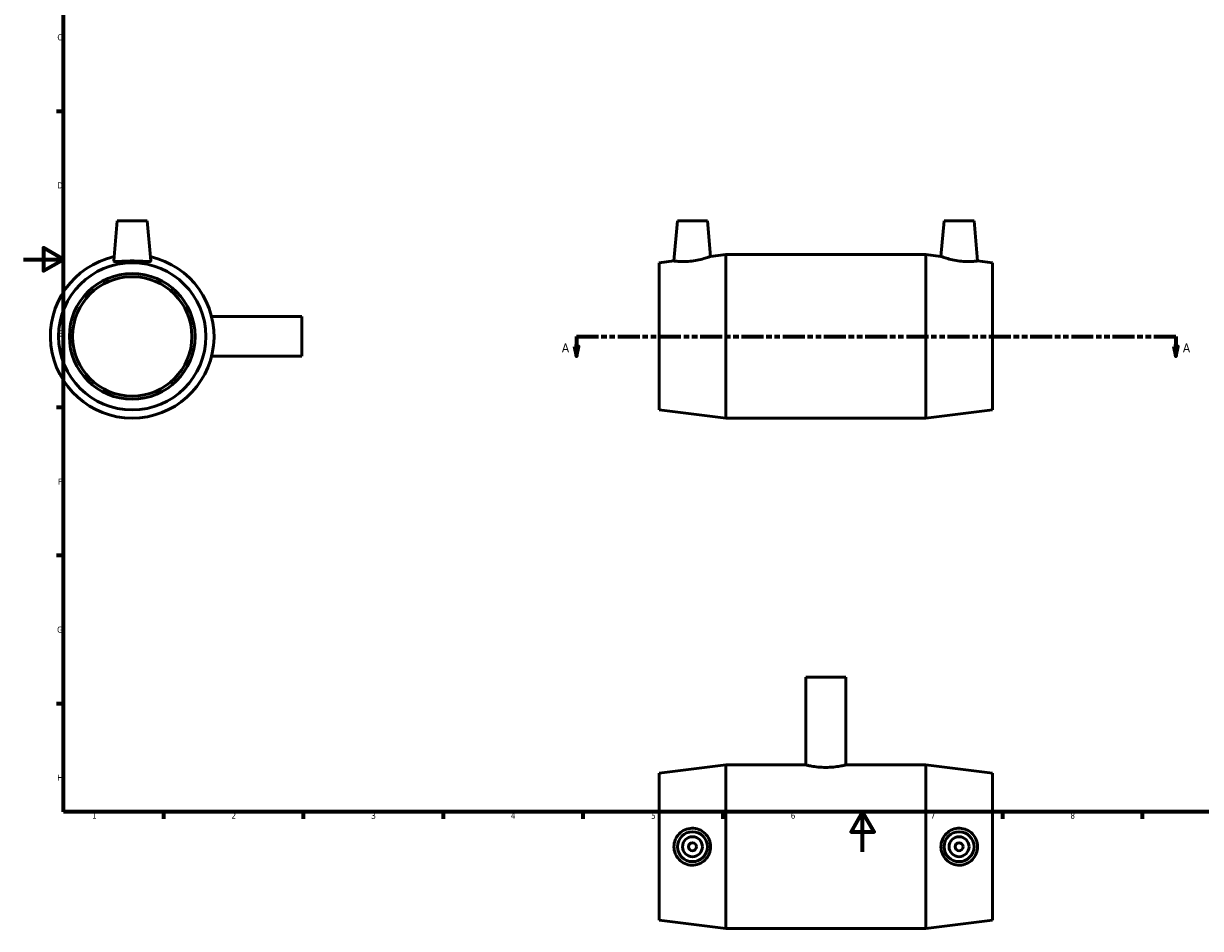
# Model space of a CAD drawing. Header units: millimetres. Extents: x 0 to 900, y -38 to 869.
# Tile 1 of 4: x 0 to 590, y -38 to 415. Entities that reach past the tile are written whole.
import ezdxf

# ---------------------------------------------------------------- set-up
doc = ezdxf.new("R2010")
doc.units = ezdxf.units.MM
doc.linetypes.add('DOUBLE_DASH_CHAIN', pattern=[1.2403, 0.6614, -0.0827, 0.1654, -0.0827, 0.1654, -0.0827])
for name, color, linetype, lineweight in [('Border (ANSI)', 7, 'Continuous', 70), ('Section Line (ANSI)', 7, 'DOUBLE_DASH_CHAIN', 70), ('Visible (ANSI)', 7, 'Continuous', 50)]:
    doc.layers.add(name, color=color, linetype=linetype, lineweight=lineweight)
doc.styles.add('Label Text (ANSI)', font='tahoma.ttf')
doc.styles.add('Note Text (ANSI)', font='tahoma.ttf')

# ---------------------------------------------------------------- blocks, each defined once
blk = doc.blocks.new('Borders Default Border')
at = {"layer": 'Border (ANSI)'}
for p, q in [((20, 371.25), (16.55, 371.25)), ((20, 222.75), (16.55, 222.75)), ((20, 148.5), (16.55, 148.5)), ((20, 74.25), (16.55, 74.25)), ((70.08, 20), (70.08, 16.55)), ((140.17, 20), (140.17, 16.55)), ((210.25, 20), (210.25, 16.55)), ((280.33, 20), (280.33, 16.55)), ((350.42, 20), (350.42, 16.55)), ((490.58, 20), (490.58, 16.55)), ((560.67, 20), (560.67, 16.55))]:
    blk.add_line(p, q, dxfattribs=at)
at = {"layer": 'Border (ANSI)', "flags": 128}
for points in [[(20, 20), (20, 574), (821, 574), (821, 20), (20, 20)], [(0, 297), (20, 297), (10, 302.77), (10, 291.23), (20, 297)], [(420.5, 0), (420.5, 20), (414.73, 10), (426.27, 10), (420.5, 20)]]:
    blk.add_lwpolyline(points, dxfattribs=at)
at = {"layer": 'Border (ANSI)', "char_height": 3.05, "attachment_point": 7, "style": 'Note Text (ANSI)'}
for s, insert in [('C', (16.95, 406.8)), ('D', (16.96, 332.6)), ('E', (17.21, 258.35)), ('F', (17.29, 184.1)), ('G', (16.81, 109.79)), ('H', (16.97, 35.6)), ('1', (34.35, 16.55)), ('2', (104.2, 16.55)), ('3', (174.26, 16.49)), ('4', (244.23, 16.55)), ('5', (314.48, 16.49)), ('6', (384.49, 16.49)), ('7', (454.6, 16.55)), ('8', (524.63, 16.48))]:
    blk.add_mtext(s, dxfattribs=dict(at, insert=insert))
blk = doc.blocks.new('2dTransSection0')
at = {"layer": 'Section Line (ANSI)', "linetype": 'DOUBLE_DASH_CHAIN', "ltscale": 16.661339}
blk.add_line((277.12, 258.43), (577.5, 258.43), dxfattribs=at)
at = {"layer": 'Section Line (ANSI)', "linetype": 'Continuous'}
for p, q in [((277.12, 258.43), (288.18, 258.43)), ((277.12, 258.43), (277.12, 253.43)), ((566.43, 258.43), (577.5, 258.43)), ((577.5, 258.43), (577.5, 253.43)), ((276.12, 253.43), (277.12, 248.43)), ((278.12, 253.43), (276.12, 253.43)), ((277.12, 253.43), (277.12, 248.43)), ((277.12, 248.43), (278.12, 253.43)), ((576.5, 253.43), (577.5, 248.43)), ((578.5, 253.43), (576.5, 253.43)), ((577.5, 253.43), (577.5, 248.43)), ((577.5, 248.43), (578.5, 253.43))]:
    blk.add_line(p, q, dxfattribs=at)
at = {"layer": 'Section Line (ANSI)', "linetype": 'Continuous', "flags": 128}
for points in [[(276.12, 253.43), (277.12, 248.43), (278.12, 253.43), (276.12, 253.43)], [(576.5, 253.43), (577.5, 248.43), (578.5, 253.43), (576.5, 253.43)]]:
    blk.add_lwpolyline(points, dxfattribs=at)
at = {"layer": 'Section Line (ANSI)'}
for points in [[(276.12, 253.43), (277.12, 248.43), (278.12, 253.43), (276.12, 253.43)], [(576.5, 253.43), (577.5, 248.43), (578.5, 253.43), (576.5, 253.43)]]:
    blk.add_solid(points, dxfattribs=at)
at = {"layer": 'Section Line (ANSI)', "char_height": 4.57, "attachment_point": 7, "style": 'Label Text (ANSI)'}
for insert in [(269.76, 250.36), (580.97, 250.36)]:
    blk.add_mtext('A', dxfattribs=dict(at, insert=insert))

msp = doc.modelspace()

# ---------------------------------------------------------------- linework, layer by layer
at = {"layer": 'Visible (ANSI)'}
for p, q in [((46.959, 316.427), (45.194, 296.26)), ((61.959, 316.427), (46.959, 316.427)), ((61.959, 316.427), (63.723, 296.26)), ((327.731, 316.427), (325.965, 296.24)), ((327.731, 316.427), (342.731, 316.427)), ((342.731, 316.427), (344.3, 298.491)), ((461.331, 316.427), (459.762, 298.491)), ((476.331, 316.427), (461.331, 316.427)), ((476.331, 316.427), (478.097, 296.24)), ((318.531, 295.327), (325.965, 296.24)), ((318.531, 221.527), (318.531, 295.327)), ((344.3, 298.491), (351.931, 299.427)), ((351.931, 217.427), (351.931, 299.427)), ((351.931, 299.427), (452.131, 299.427)), ((452.131, 217.427), (452.131, 299.427)), ((459.762, 298.491), (452.131, 299.427)), ((485.531, 295.327), (478.097, 296.24)), ((485.531, 221.527), (485.531, 295.327)), ((139.459, 268.427), (94.22, 268.427)), ((139.459, 248.427), (139.459, 268.427)), ((139.459, 248.427), (94.22, 248.427)), ((318.531, 221.527), (351.931, 217.427)), ((485.531, 221.527), (452.131, 217.427)), ((351.931, 217.427), (452.131, 217.427)), ((412.031, 87.529), (392.031, 87.529)), ((392.031, 87.529), (392.031, 43.529)), ((412.031, 87.529), (412.031, 43.529)), ((318.531, 39.429), (351.931, 43.529)), ((351.931, -38.471), (351.931, 43.529)), ((351.931, 43.529), (392.031, 43.529)), ((412.031, 43.529), (452.131, 43.529)), ((452.131, -38.471), (452.131, 43.529)), ((485.531, 39.429), (452.131, 43.529)), ((318.531, -34.371), (318.531, 39.429)), ((485.531, -34.371), (485.531, 39.429)), ((318.531, -34.371), (351.931, -38.471)), ((485.531, -34.371), (452.131, -38.471)), ((351.931, -38.471), (452.131, -38.471))]:
    msp.add_line(p, q, dxfattribs=at)
for centre, radius in [((54.459, 258.427), 36.9), ((54.459, 258.427), 31.5), ((54.459, 258.427), 29.925), ((335.231, 2.529), 7.5), ((335.231, 2.529), 5), ((468.831, 2.529), 7.5), ((468.831, 2.529), 5), ((335.231, 2.529), 2), ((468.831, 2.529), 2)]:
    msp.add_circle(centre, radius, dxfattribs=at)
msp.add_arc((54.459, 258.427), 41, 102.789705, 77.210295, dxfattribs=at)
msp.add_open_spline([(45.197, 296.214), (45.194, 296.228), (45.193, 296.244), (45.194, 296.26)], degree=3, dxfattribs=at)
for points, knots in [([(63.723, 296.26), (63.724, 296.244), (63.723, 296.228), (63.687, 296.08), (63.429, 295.994), (62.452, 295.938), (61.734, 295.965), (60.097, 296.05), (59.065, 296.114), (56.816, 296.21), (55.599, 296.24), (53.319, 296.24), (52.101, 296.21), (49.852, 296.114), (48.821, 296.05), (47.183, 295.965), (46.465, 295.938), (45.488, 295.994), (45.23, 296.08), (45.197, 296.214)], [2.8342378, 2.8342378, 2.8342378, 2.8342378, 2.8710346, 2.8710346, 3.2109988, 3.2109988, 3.5509629, 3.5509629, 3.8929749, 3.8929749, 4.2349868, 4.2349868, 4.5769988, 4.5769988, 4.9190107, 4.9190107, 5.2589749, 5.2589749, 5.598939, 5.598939, 5.598939, 5.598939]), ([(334.864, 296.214), (333.739, 296.08), (332.54, 295.994), (330.343, 295.938), (329.344, 295.965), (327.769, 296.05), (327.088, 296.114), (326.186, 296.21), (325.965, 296.24), (325.965, 296.24)], [0, 0, 0, 0, 0.3399642, 0.3399642, 0.6799283, 0.6799283, 1.0219403, 1.0219403, 1.3639522, 1.3639522, 1.3639522, 1.3639522]), ([(344.3, 298.491), (344.3, 298.491), (344.062, 298.404), (343.107, 298.079), (342.39, 297.844), (340.731, 297.359), (339.669, 297.076), (337.336, 296.573), (336.064, 296.357), (334.864, 296.214)], [4.1634217, 4.1634217, 4.1634217, 4.1634217, 4.5184687, 4.5184687, 4.8735157, 4.8735157, 5.2362274, 5.2362274, 5.598939, 5.598939, 5.598939, 5.598939]), ([(469.199, 296.214), (467.998, 296.357), (466.726, 296.573), (464.393, 297.076), (463.332, 297.359), (461.672, 297.844), (460.956, 298.079), (460, 298.404), (459.762, 298.491), (459.762, 298.491)], [0, 0, 0, 0, 0.3627117, 0.3627117, 0.7254233, 0.7254233, 1.0804703, 1.0804703, 1.4355173, 1.4355173, 1.4355173, 1.4355173]), ([(478.097, 296.24), (478.097, 296.24), (477.877, 296.21), (476.974, 296.114), (476.293, 296.05), (474.719, 295.965), (473.72, 295.938), (471.522, 295.994), (470.323, 296.08), (469.199, 296.214)], [4.2349868, 4.2349868, 4.2349868, 4.2349868, 4.5769988, 4.5769988, 4.9190107, 4.9190107, 5.2589749, 5.2589749, 5.598939, 5.598939, 5.598939, 5.598939]), ([(412.031, 43.529), (412.031, 43.529), (411.778, 43.465), (410.756, 43.234), (409.987, 43.069), (408.217, 42.759), (407.096, 42.593), (404.634, 42.357), (403.292, 42.291), (400.77, 42.291), (399.428, 42.357), (396.966, 42.593), (395.845, 42.759), (394.075, 43.069), (393.306, 43.234), (392.284, 43.465), (392.031, 43.529), (392.031, 43.529)], [1.5133426, 1.5133426, 1.5133426, 1.5133426, 1.8916544, 1.8916544, 2.2699661, 2.2699661, 2.6483257, 2.6483257, 3.0266852, 3.0266852, 3.4050448, 3.4050448, 3.7834043, 3.7834043, 4.1617161, 4.1617161, 4.5400278, 4.5400278, 4.5400278, 4.5400278]), ([(334.864, -6.732), (333.739, -6.7), (332.54, -6.442), (330.343, -5.465), (329.344, -4.747), (327.769, -3.109), (327.088, -2.078), (326.186, 0.171), (325.965, 1.389), (325.965, 3.669), (326.186, 4.887), (327.088, 7.135), (327.769, 8.167), (329.344, 9.804), (330.343, 10.523), (332.54, 11.499), (333.739, 11.757), (336.064, 11.825), (337.336, 11.61), (339.669, 10.677), (340.731, 9.959), (342.39, 8.305), (343.107, 7.264), (344.062, 4.968), (344.3, 3.712), (344.3, 1.345), (344.062, 0.089), (343.107, -2.207), (342.39, -3.248), (340.731, -4.902), (339.669, -5.619), (337.336, -6.552), (336.064, -6.767), (334.864, -6.732)], [0, 0, 0, 0, 0.3399642, 0.3399642, 0.6799283, 0.6799283, 1.0219403, 1.0219403, 1.3639522, 1.3639522, 1.7059642, 1.7059642, 2.0479761, 2.0479761, 2.3879403, 2.3879403, 2.7279044, 2.7279044, 3.0906161, 3.0906161, 3.4533277, 3.4533277, 3.8083747, 3.8083747, 4.1634217, 4.1634217, 4.5184687, 4.5184687, 4.8735157, 4.8735157, 5.2362274, 5.2362274, 5.598939, 5.598939, 5.598939, 5.598939]), ([(469.199, -6.732), (467.998, -6.767), (466.726, -6.552), (464.393, -5.619), (463.332, -4.902), (461.672, -3.248), (460.956, -2.207), (460, 0.089), (459.762, 1.345), (459.762, 3.712), (460, 4.968), (460.956, 7.264), (461.672, 8.305), (463.332, 9.959), (464.393, 10.677), (466.726, 11.61), (467.998, 11.825), (470.323, 11.757), (471.522, 11.499), (473.72, 10.523), (474.719, 9.804), (476.293, 8.167), (476.974, 7.135), (477.877, 4.887), (478.097, 3.669), (478.097, 1.389), (477.877, 0.171), (476.974, -2.078), (476.293, -3.109), (474.719, -4.747), (473.72, -5.465), (471.522, -6.442), (470.323, -6.7), (469.199, -6.732)], [0, 0, 0, 0, 0.3627117, 0.3627117, 0.7254233, 0.7254233, 1.0804703, 1.0804703, 1.4355173, 1.4355173, 1.7905643, 1.7905643, 2.1456113, 2.1456113, 2.5083229, 2.5083229, 2.8710346, 2.8710346, 3.2109988, 3.2109988, 3.5509629, 3.5509629, 3.8929749, 3.8929749, 4.2349868, 4.2349868, 4.5769988, 4.5769988, 4.9190107, 4.9190107, 5.2589749, 5.2589749, 5.598939, 5.598939, 5.598939, 5.598939])]:
    msp.add_open_spline(points, degree=3, knots=knots, dxfattribs=at)

# ---------------------------------------------------------------- block references
msp.add_blockref('Borders Default Border', (0, 0))
at = {"layer": 'Section Line (ANSI)'}
msp.add_blockref('2dTransSection0', (0, 0), dxfattribs=at)

doc.saveas('drawing.dxf')
